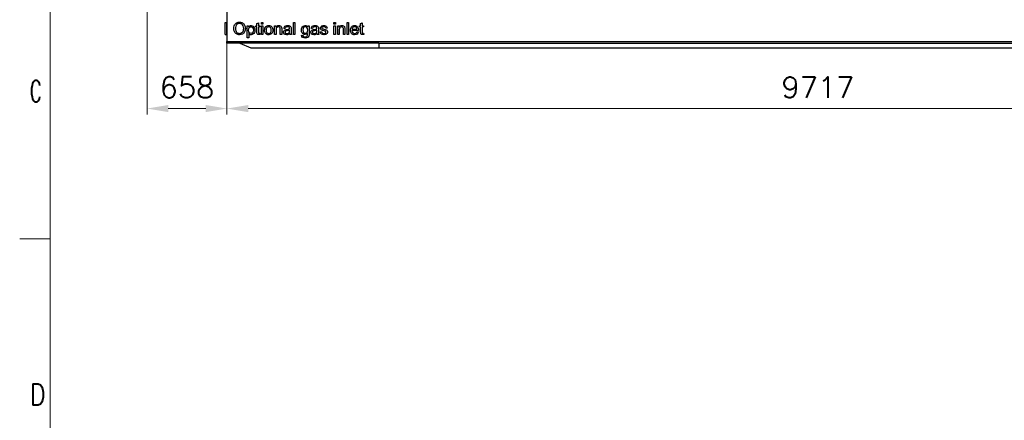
# Model space of a CAD drawing. Header units: inches. Extents: x 0 to 29700, y -16 to 21000.
# Tile 85 of 256: x 0 to 8110, y 11505 to 14806. Entities that reach past the tile are written whole.
import ezdxf

# ---------------------------------------------------------------- set-up
doc = ezdxf.new("R2010")
doc.units = ezdxf.units.IN
for name, color, linetype, true_color in [('1', 7, 'Continuous', 0xffffff), ('210', 7, 'Continuous', 0xffffff), ('254', 7, 'Continuous', 0xffffff)]:
    doc.layers.add(name, color=color, linetype=linetype, true_color=true_color)
doc.styles.add('latin_extended', font='simplex.shx')
doc.dimstyles.get("Standard").update_dxf_attribs({"dimtxt": 0.18, "dimasz": 0.18, "dimexe": 0.18, "dimexo": 0.0625, "dimgap": 0.09, "dimtad": 0, "dimtih": 1, "dimtoh": 1, "dimdec": 4, "dimzin": 0, "dimdsep": 46, "dimtxsty": 'Standard', "dimcen": 0.09, "dimadec": 0, "dimazin": 0, "dimtfac": 1, "dimtdec": 4, "dimtofl": 0, "dimtmove": 0, "dimatfit": 3, "dimfxl": 1, "dimtolj": 1, "dimtzin": 0, "dimarcsym": 0})

# ---------------------------------------------------------------- blocks, each defined once
blk = doc.blocks.new('_U4')
at = {"layer": '254', "color": 3, "linetype": 'Continuous', "lineweight": 13, "transparency": 16777216}
for p, q in [((1706.9, 14839.7), (1706.9, 14023.5)), ((11423.9, 14588.5), (11423.9, 14023.5)), ((11248.9, 14073.5), (1881.9, 14073.5))]:
    blk.add_line(p, q, dxfattribs=at)
at = {"layer": '254', "color": 3, "transparency": 16777216}
for points in [[(1881.9, 14102.7), (1881.9, 14044.3), (1706.9, 14073.5)], [(11248.9, 14044.3), (11248.9, 14102.7), (11423.9, 14073.5)]]:
    blk.add_solid(points, dxfattribs=at)
at = {"layer": 'Defpoints', "color": 0, "transparency": 16777216}
for p in [(1706.9, 14889.7), (11423.9, 14638.5), (1706.9, 14073.5)]:
    blk.add_point(p, dxfattribs=at)
at = {"layer": '254', "color": 2, "lineweight": 13, "transparency": 16777216, "insert": (6273.7, 14336), "char_height": 175, "attachment_point": 1, "style": 'latin_extended'}
blk.add_mtext('\\A1;9717', dxfattribs=at)
blk = doc.blocks.new('_U5')
at = {"layer": '254', "color": 3, "linetype": 'Continuous', "lineweight": 13, "transparency": 16777216}
for p, q in [((1048.9, 17608.6), (1048.9, 14023.5)), ((1706.9, 14839.7), (1706.9, 14023.5)), ((1223.9, 14073.5), (1531.9, 14073.5))]:
    blk.add_line(p, q, dxfattribs=at)
at = {"layer": '254', "color": 3, "transparency": 16777216}
for points in [[(1223.9, 14102.7), (1223.9, 14044.3), (1048.9, 14073.5)], [(1531.9, 14044.3), (1531.9, 14102.7), (1706.9, 14073.5)]]:
    blk.add_solid(points, dxfattribs=at)
at = {"layer": 'Defpoints', "color": 0, "transparency": 16777216}
for p in [(1048.9, 17658.6), (1706.9, 14889.7), (1706.9, 14073.5)]:
    blk.add_point(p, dxfattribs=at)
at = {"layer": '254', "color": 2, "lineweight": 13, "transparency": 16777216, "insert": (1152.9, 14336), "char_height": 175, "attachment_point": 1, "style": 'latin_extended'}
blk.add_mtext('\\A1;658', dxfattribs=at)

msp = doc.modelspace()

# ---------------------------------------------------------------- linework, layer by layer
at = {"layer": '1', "color": 2, "linetype": 'Continuous', "lineweight": 25}
for p, q in [((1706.901, 15152.874), (1706.901, 14626.494)), ((1706.901, 15152.874), (1706.901, 14626.494)), ((1691.901, 14783.494), (1706.901, 14783.494)), ((1691.901, 14683.494), (1691.901, 14783.494)), ((1691.901, 14783.494), (1706.901, 14783.494)), ((1691.901, 14683.494), (1691.901, 14783.494)), ((1706.901, 14805.984), (1706.901, 14783.494)), ((1706.901, 14805.983), (1706.901, 14783.493)), ((1706.901, 14683.494), (1706.901, 14783.494)), ((1706.901, 14683.494), (1706.901, 14783.494)), ((1691.901, 14683.494), (1706.901, 14683.494)), ((1691.901, 14683.494), (1706.901, 14683.494)), ((1706.901, 14683.494), (1706.901, 14673.494)), ((1706.901, 14683.493), (1706.901, 14673.494)), ((1706.901, 14613.494), (1706.901, 14626.494)), ((1706.901, 14626.494), (11413.901, 14626.494)), ((1706.901, 14613.494), (1706.901, 14626.494)), ((1706.901, 14626.494), (11413.901, 14626.494)), ((2956.901, 14613.494), (1706.901, 14613.494)), ((2956.981, 14613.494), (1706.901, 14613.494)), ((1814.489, 14613.494), (1903.901, 14573.494)), ((1814.489, 14613.494), (1903.901, 14573.494)), ((2956.901, 14613.494), (11413.901, 14613.494)), ((2956.901, 14613.494), (2956.901, 14573.494)), ((2956.901, 14613.494), (2956.901, 14573.494)), ((2956.901, 14613.494), (11413.901, 14613.494)), ((1903.901, 14573.494), (2956.901, 14573.494)), ((1903.901, 14573.494), (2956.901, 14573.494)), ((2956.901, 14573.494), (11413.901, 14573.494)), ((2956.901, 14573.494), (11413.901, 14573.494))]:
    msp.add_line(p, q, dxfattribs=at)
for points, knots in [([(1835.087, 14687.97), (1827.566, 14683.852), (1819.482, 14681.78), (1801.37, 14681.78), (1792.96, 14684.068), (1778.142, 14693.164), (1772.524, 14699.359), (1764.89, 14715.087), (1762.971, 14723.427), (1762.971, 14748.804), (1767.423, 14761.8), (1776.351, 14771.189)], [0, 0, 0, 0, 0.1587975, 0.1587975, 0.33067245, 0.33067245, 0.50297876, 0.50297876, 0.67483187, 0.67483187, 1, 1, 1, 1]), ([(1776.351, 14771.189), (1785.253, 14780.577), (1796.765, 14785.259), (1820.096, 14785.259), (1828.421, 14783.078), (1843.248, 14774.233), (1848.866, 14768.088), (1856.653, 14752.309), (1858.597, 14743.355), (1858.597, 14723.222), (1856.55, 14714.141), (1848.364, 14698.127), (1842.578, 14692.073), (1835.087, 14687.97)], [0, 0, 0, 0, 0.2330217, 0.2330217, 0.38569108, 0.38569108, 0.53859195, 0.53859195, 0.69109453, 0.69109453, 0.84554726, 0.84554726, 1, 1, 1, 1]), ([(1840.843, 14754.739), (1838.08, 14760.802), (1834.064, 14765.509), (1823.473, 14772.212), (1817.512, 14773.875), (1801.549, 14773.875), (1793.478, 14770.665), (1779.983, 14757.784), (1776.607, 14747.039), (1776.607, 14719.948), (1779.855, 14710.457), (1786.328, 14703.524)], [0, 0, 0, 0, 0.16653426, 0.16653426, 0.33306851, 0.33306851, 0.57088202, 0.57088202, 0.80914583, 0.80914583, 1, 1, 1, 1]), ([(1786.328, 14703.524), (1792.826, 14696.566), (1800.935, 14693.112), (1820.684, 14693.112), (1828.872, 14696.616), (1841.738, 14710.611), (1844.962, 14720.562), (1844.962, 14741.565), (1843.601, 14748.686), (1840.843, 14754.739)], [0, 0, 0, 0, 0.27269132, 0.27269132, 0.54965457, 0.54965457, 0.82556657, 0.82556657, 1, 1, 1, 1]), ([(1890.881, 14698.638), (1894.667, 14694.187), (1899.221, 14691.961), (1910.042, 14691.961), (1914.736, 14694.253), (1922.501, 14703.499), (1924.445, 14710.636), (1924.445, 14729.567), (1922.524, 14736.451), (1914.954, 14745.658), (1910.4, 14747.96), (1899.912, 14747.96), (1895.297, 14745.492), (1887.223, 14735.732), (1885.228, 14728.62), (1885.228, 14709.971), (1887.095, 14703.089), (1890.881, 14698.638)], [0, 0, 0, 0, 0.12723175, 0.12723175, 0.25628109, 0.25628109, 0.38574943, 0.38574943, 0.50906887, 0.50906887, 0.63245878, 0.63245878, 0.75465072, 0.75465072, 0.87715708, 0.87715708, 1, 1, 1, 1]), ([(1885.279, 14746.528), (1887.914, 14750.211), (1890.913, 14752.963), (1897.533, 14756.658), (1901.575, 14757.579), (1912.473, 14757.579), (1917.955, 14755.979), (1927.387, 14749.623), (1930.959, 14745.117), (1935.778, 14733.532), (1937.006, 14727.162), (1937.006, 14712.836), (1935.666, 14706.164), (1930.354, 14694.315), (1926.477, 14689.743), (1916.335, 14683.442), (1911.014, 14681.856), (1901.319, 14681.856), (1897.624, 14682.706), (1891.137, 14686.18), (1888.477, 14688.354), (1886.379, 14690.989)], [0, 0, 0, 0, 0.08308039, 0.08308039, 0.16567217, 0.16567217, 0.2732647, 0.2732647, 0.38045627, 0.38045627, 0.48724488, 0.48724488, 0.60194376, 0.60194376, 0.71705564, 0.71705564, 0.83190676, 0.83190676, 0.91581625, 0.91581625, 1, 1, 1, 1]), ([(1980.367, 14683.622), (1976.914, 14682.905), (1973.818, 14682.547), (1966.63, 14682.547), (1963.176, 14683.238), (1958.264, 14686.052), (1956.56, 14687.923), (1954.555, 14692.498), (1954.043, 14697.333), (1954.043, 14718.592), (1954.043, 14732.483), (1954.043, 14746.374)], [0, 0, 0, 0, 0.11085216, 0.11085216, 0.2938628, 0.2938628, 0.47687344, 0.47687344, 0.65817362, 0.65817362, 1, 1, 1, 1]), ([(1966.246, 14746.374), (1966.246, 14732.261), (1966.246, 14718.149), (1966.246, 14700.531), (1966.476, 14698.28), (1966.911, 14697.282)], [0, 0, 0, 0, 0.80106486, 0.80106486, 1, 1, 1, 1]), ([(1969.009, 14694.878), (1970.006, 14694.289), (1971.388, 14694.008), (1974.586, 14694.008), (1976.376, 14694.161), (1978.602, 14694.468)], [0, 0, 0, 0, 0.568, 0.568, 1, 1, 1, 1]), ([(2068.523, 14686.282), (2063.176, 14683.34), (2057.343, 14681.856), (2040.894, 14681.856), (2032.682, 14685.105), (2020.198, 14698.101), (2017.052, 14707.49), (2017.052, 14733.123), (2020.787, 14743.074), (2028.257, 14749.521)], [0, 0, 0, 0, 0.16767261, 0.16767261, 0.43649186, 0.43649186, 0.70531111, 0.70531111, 1, 1, 1, 1]), ([(2028.257, 14749.521), (2034.473, 14754.893), (2042.071, 14757.579), (2061.002, 14757.579), (2069.137, 14754.305), (2081.774, 14741.258), (2084.946, 14732.253), (2084.946, 14711.404), (2083.559, 14704.077), (2077.937, 14693.394), (2073.88, 14689.23), (2068.523, 14686.282)], [0, 0, 0, 0, 0.19849265, 0.19849265, 0.41967017, 0.41967017, 0.6408477, 0.6408477, 0.82024724, 0.82024724, 1, 1, 1, 1]), ([(2066.22, 14740.49), (2062.127, 14745.095), (2057.088, 14747.397), (2044.885, 14747.397), (2039.807, 14745.109), (2031.71, 14735.937), (2029.689, 14728.978), (2029.689, 14710.431), (2031.71, 14703.499), (2035.752, 14698.868)], [0, 0, 0, 0, 0.24786736, 0.24786736, 0.49887228, 0.49887228, 0.74909053, 0.74909053, 1, 1, 1, 1]), ([(2035.752, 14698.868), (2039.794, 14694.264), (2044.885, 14691.961), (2057.113, 14691.961), (2062.191, 14694.275), (2070.288, 14703.55), (2072.309, 14710.611), (2072.309, 14729.081), (2070.315, 14735.884), (2066.22, 14740.49)], [0, 0, 0, 0, 0.2557329, 0.2557329, 0.5093347, 0.5093347, 0.76214286, 0.76214286, 1, 1, 1, 1]), ([(2110.375, 14745.632), (2115.696, 14753.588), (2123.37, 14757.579), (2137.799, 14757.579), (2141.824, 14756.808), (2149.132, 14753.639), (2151.857, 14751.584), (2155.501, 14746.502), (2156.781, 14743.483), (2157.522, 14739.979)], [0, 0, 0, 0, 0.43390355, 0.43390355, 0.62270127, 0.62270127, 0.81197878, 0.81197878, 1, 1, 1, 1]), ([(2144.476, 14738.776), (2143.529, 14741.258), (2141.848, 14743.239), (2136.955, 14746.195), (2134.115, 14746.937), (2125.622, 14746.937), (2121.105, 14745.261), (2113.496, 14738.623), (2111.603, 14732.33), (2111.603, 14709.877), (2111.603, 14696.685), (2111.603, 14683.494)], [0, 0, 0, 0, 0.13293898, 0.13293898, 0.26689879, 0.26689879, 0.48039724, 0.48039724, 0.69471118, 0.69471118, 1, 1, 1, 1]), ([(2145.908, 14683.494), (2145.908, 14698.186), (2145.908, 14712.879), (2145.908, 14732.56), (2145.448, 14736.295), (2144.476, 14738.776)], [0, 0, 0, 0, 0.7465338, 0.7465338, 1, 1, 1, 1]), ([(2157.522, 14739.979), (2157.957, 14737.702), (2158.188, 14733.711), (2158.188, 14713.186), (2158.188, 14698.34), (2158.188, 14683.494)], [0, 0, 0, 0, 0.27669298, 0.27669298, 1, 1, 1, 1]), ([(2211.168, 14684.236), (2206.947, 14682.649), (2202.444, 14681.856), (2189.653, 14681.856), (2183.539, 14683.801), (2174.995, 14691.578), (2172.846, 14696.54), (2172.846, 14706.134), (2173.675, 14709.377), (2176.888, 14715.241), (2179.023, 14717.577), (2184.23, 14721.15), (2187.172, 14722.481), (2190.446, 14723.402)], [0, 0, 0, 0, 0.13922287, 0.13922287, 0.36831446, 0.36831446, 0.59740605, 0.59740605, 0.73080116, 0.73080116, 0.86509356, 0.86509356, 1, 1, 1, 1]), ([(2180.367, 14747.704), (2182.849, 14750.877), (2186.476, 14753.321), (2195.921, 14756.709), (2201.421, 14757.579), (2213.828, 14757.579), (2218.846, 14756.846), (2226.594, 14753.921), (2229.446, 14752.115), (2233.066, 14747.679), (2234.345, 14744.916), (2235.061, 14741.539)], [0, 0, 0, 0, 0.20172981, 0.20172981, 0.40214746, 0.40214746, 0.60174034, 0.60174034, 0.80018246, 0.80018246, 1, 1, 1, 1]), ([(2192.493, 14712.759), (2190.421, 14711.838), (2188.772, 14710.516), (2186.532, 14707.003), (2185.944, 14705.059), (2185.944, 14699.661), (2187.21, 14696.939), (2192.16, 14692.55), (2195.767, 14691.475), (2205.284, 14691.475), (2209.479, 14692.498), (2216.847, 14696.643), (2219.559, 14699.482), (2221.298, 14703.064)], [0, 0, 0, 0, 0.12145343, 0.12145343, 0.24416853, 0.24416853, 0.43341591, 0.43341591, 0.62363355, 0.62363355, 0.81181677, 0.81181677, 1, 1, 1, 1]), ([(2223.268, 14729.464), (2223.319, 14731.153), (2223.345, 14732.227), (2223.345, 14737.676), (2222.181, 14741.221), (2216.719, 14746.016), (2212.063, 14747.397), (2200.091, 14747.397), (2195.844, 14746.4), (2190.319, 14742.358), (2188.298, 14738.776), (2186.967, 14733.634)], [0, 0, 0, 0, 0.01739916, 0.01739916, 0.21800118, 0.21800118, 0.49068665, 0.49068665, 0.74534333, 0.74534333, 1, 1, 1, 1]), ([(2190.446, 14723.402), (2192.877, 14724.041), (2196.508, 14724.666), (2211.27, 14726.42), (2218.587, 14727.827), (2223.268, 14729.464)], [0, 0, 0, 0, 0.32934662, 0.32934662, 1, 1, 1, 1]), ([(2221.298, 14703.064), (2222.603, 14705.852), (2223.268, 14709.945), (2223.268, 14716.844), (2223.268, 14718.345), (2223.268, 14719.846)], [0, 0, 0, 0, 0.78244747, 0.78244747, 1, 1, 1, 1]), ([(2235.061, 14741.539), (2235.471, 14739.441), (2235.675, 14735.681), (2235.675, 14724.774), (2235.675, 14719.317), (2235.675, 14702.424), (2235.956, 14695.215), (2236.98, 14689.173), (2238.029, 14686.256), (2239.564, 14683.494)], [0, 0, 0, 0, 0.16140093, 0.16140093, 0.32305445, 0.32305445, 0.66176908, 0.66176908, 1, 1, 1, 1]), ([(2371.209, 14692.985), (2365.837, 14686.64), (2359.16, 14683.494), (2341.201, 14683.494), (2333.475, 14687.075), (2322.577, 14701.452), (2319.84, 14710.073), (2319.84, 14727.034), (2321.106, 14733.399), (2326.082, 14745.095), (2329.715, 14749.623), (2339.231, 14755.967), (2344.808, 14757.579), (2359.774, 14757.579), (2366.809, 14754.126), (2372.36, 14747.193)], [0, 0, 0, 0, 0.13950219, 0.13950219, 0.31287711, 0.31287711, 0.48625203, 0.48625203, 0.60536457, 0.60536457, 0.72384961, 0.72384961, 0.84233465, 0.84233465, 1, 1, 1, 1]), ([(2383.693, 14755.942), (2383.693, 14735.067), (2383.693, 14714.192), (2383.693, 14682.035), (2382.542, 14674.054), (2377.937, 14664.64), (2374.299, 14660.914), (2364.353, 14655.456), (2358.213, 14654.1), (2342.301, 14654.1), (2335.317, 14656.044), (2324.675, 14663.821), (2322.117, 14669.679), (2322.296, 14677.482)], [0, 0, 0, 0, 0.25517086, 0.25517086, 0.3930757, 0.3930757, 0.53098054, 0.53098054, 0.66973213, 0.66973213, 0.83486607, 0.83486607, 1, 1, 1, 1]), ([(2366.323, 14740.644), (2362.383, 14745.146), (2357.65, 14747.397), (2346.65, 14747.397), (2342.018, 14745.199), (2334.371, 14736.32), (2332.452, 14729.746), (2332.452, 14711.506), (2334.345, 14704.573), (2338.131, 14700.199)], [0, 0, 0, 0, 0.24867368, 0.24867368, 0.49276352, 0.49276352, 0.73535488, 0.73535488, 1, 1, 1, 1]), ([(2334.243, 14675.717), (2334.729, 14672.033), (2336.117, 14669.356), (2341.431, 14665.382), (2345.601, 14664.256), (2356.576, 14664.256), (2360.95, 14665.382), (2367.141, 14669.935), (2369.257, 14673.128), (2370.953, 14679.708), (2371.26, 14684.977), (2371.209, 14692.985)], [0, 0, 0, 0, 0.16329456, 0.16329456, 0.38229489, 0.38229489, 0.61936807, 0.61936807, 0.85644125, 0.85644125, 1, 1, 1, 1]), ([(2338.131, 14700.199), (2341.892, 14695.85), (2346.624, 14693.65), (2357.957, 14693.65), (2362.69, 14695.824), (2370.313, 14704.522), (2372.232, 14711.327), (2372.232, 14729.464), (2370.262, 14736.141), (2366.323, 14740.644)], [0, 0, 0, 0, 0.25381577, 0.25381577, 0.50648823, 0.50648823, 0.75916069, 0.75916069, 1, 1, 1, 1]), ([(2436.392, 14684.236), (2432.171, 14682.649), (2427.668, 14681.856), (2414.877, 14681.856), (2408.763, 14683.801), (2400.219, 14691.578), (2398.07, 14696.54), (2398.07, 14706.134), (2398.899, 14709.377), (2402.112, 14715.241), (2404.247, 14717.577), (2409.454, 14721.15), (2412.396, 14722.481), (2415.67, 14723.402)], [0, 0, 0, 0, 0.13922287, 0.13922287, 0.36831446, 0.36831446, 0.59740605, 0.59740605, 0.73080116, 0.73080116, 0.86509356, 0.86509356, 1, 1, 1, 1]), ([(2405.591, 14747.704), (2408.072, 14750.877), (2411.7, 14753.321), (2421.145, 14756.709), (2426.645, 14757.579), (2439.052, 14757.579), (2444.069, 14756.846), (2451.818, 14753.921), (2454.67, 14752.115), (2458.29, 14747.679), (2459.569, 14744.916), (2460.285, 14741.539)], [0, 0, 0, 0, 0.20172981, 0.20172981, 0.40214746, 0.40214746, 0.60174034, 0.60174034, 0.80018246, 0.80018246, 1, 1, 1, 1]), ([(2417.717, 14712.759), (2415.645, 14711.838), (2413.996, 14710.516), (2411.756, 14707.003), (2411.168, 14705.059), (2411.168, 14699.661), (2412.434, 14696.939), (2417.384, 14692.55), (2420.991, 14691.475), (2430.508, 14691.475), (2434.703, 14692.498), (2442.071, 14696.643), (2444.783, 14699.482), (2446.522, 14703.064)], [0, 0, 0, 0, 0.12145343, 0.12145343, 0.24416853, 0.24416853, 0.43341591, 0.43341591, 0.62363355, 0.62363355, 0.81181677, 0.81181677, 1, 1, 1, 1]), ([(2448.492, 14729.464), (2448.543, 14731.153), (2448.569, 14732.227), (2448.569, 14737.676), (2447.404, 14741.221), (2441.943, 14746.016), (2437.287, 14747.397), (2425.315, 14747.397), (2421.068, 14746.4), (2415.542, 14742.358), (2413.521, 14738.776), (2412.191, 14733.634)], [0, 0, 0, 0, 0.01739916, 0.01739916, 0.21800118, 0.21800118, 0.49068665, 0.49068665, 0.74534333, 0.74534333, 1, 1, 1, 1]), ([(2415.67, 14723.402), (2418.101, 14724.041), (2421.732, 14724.666), (2436.494, 14726.42), (2443.81, 14727.827), (2448.492, 14729.464)], [0, 0, 0, 0, 0.32934662, 0.32934662, 1, 1, 1, 1]), ([(2446.522, 14703.064), (2447.827, 14705.852), (2448.492, 14709.945), (2448.492, 14716.844), (2448.492, 14718.345), (2448.492, 14719.846)], [0, 0, 0, 0, 0.78244747, 0.78244747, 1, 1, 1, 1]), ([(2460.285, 14741.539), (2460.695, 14739.441), (2460.899, 14735.681), (2460.899, 14724.774), (2460.899, 14719.317), (2460.899, 14702.424), (2461.18, 14695.215), (2462.204, 14689.173), (2463.253, 14686.256), (2464.788, 14683.494)], [0, 0, 0, 0, 0.16140093, 0.16140093, 0.32305445, 0.32305445, 0.66176908, 0.66176908, 1, 1, 1, 1]), ([(2532.247, 14715.266), (2534.217, 14712.452), (2535.189, 14708.948), (2535.189, 14700.685), (2533.975, 14696.83), (2529.229, 14689.582), (2525.775, 14686.794), (2516.77, 14682.854), (2511.679, 14681.856), (2496.586, 14681.856), (2489.398, 14683.801), (2479.523, 14691.629), (2476.376, 14697.436), (2475.021, 14705.11)], [0, 0, 0, 0, 0.1384103, 0.1384103, 0.27427317, 0.27427317, 0.41080822, 0.41080822, 0.54734327, 0.54734327, 0.77367163, 0.77367163, 1, 1, 1, 1]), ([(2487.172, 14707.029), (2487.837, 14702.168), (2489.758, 14698.436), (2495.972, 14693.24), (2500.321, 14691.961), (2511.552, 14691.961), (2515.758, 14693.074), (2521.196, 14697.692), (2522.577, 14700.378), (2522.577, 14706.262), (2521.358, 14708.45), (2517.256, 14711.122), (2513.087, 14712.504), (2497.405, 14716.469), (2491.153, 14718.418), (2484.204, 14721.739), (2481.562, 14724.037), (2477.962, 14729.899), (2477.067, 14733.148), (2477.067, 14739.928), (2477.809, 14742.921), (2479.293, 14745.658)], [0, 0, 0, 0, 0.11222426, 0.11222426, 0.22545145, 0.22545145, 0.33919566, 0.33919566, 0.45231851, 0.45231851, 0.55422256, 0.55422256, 0.62550831, 0.62550831, 0.72164773, 0.72164773, 0.81806124, 0.81806124, 0.91349327, 0.91349327, 1, 1, 1, 1]), ([(2485.33, 14752.514), (2487.223, 14753.921), (2489.839, 14755.1), (2496.433, 14757.093), (2499.963, 14757.579), (2509.428, 14757.579), (2514.417, 14756.76), (2523.012, 14753.486), (2526.197, 14751.269), (2530.278, 14745.658), (2531.685, 14741.923), (2532.452, 14737.241)], [0, 0, 0, 0, 0.1533584, 0.1533584, 0.30704293, 0.30704293, 0.53756972, 0.53756972, 0.76809651, 0.76809651, 1, 1, 1, 1]), ([(2520.454, 14735.604), (2519.917, 14739.339), (2518.328, 14742.252), (2513.087, 14746.425), (2509.403, 14747.474), (2498.991, 14747.474), (2494.965, 14746.566), (2490.139, 14742.818), (2488.937, 14740.644), (2488.937, 14736.551), (2489.449, 14735.118), (2490.446, 14733.839)], [0, 0, 0, 0, 0.19498444, 0.19498444, 0.39207231, 0.39207231, 0.62394039, 0.62394039, 0.8542769, 0.8542769, 1, 1, 1, 1]), ([(2495.154, 14730.564), (2496.381, 14730.104), (2499.983, 14729.033), (2514.673, 14725.09), (2520.726, 14723.175), (2527.591, 14720.255), (2530.303, 14718.106), (2532.247, 14715.266)], [0, 0, 0, 0, 0.25783975, 0.25783975, 0.62942163, 0.62942163, 1, 1, 1, 1]), ([(2630.687, 14745.632), (2636.008, 14753.588), (2643.683, 14757.579), (2658.111, 14757.579), (2662.136, 14756.808), (2669.444, 14753.639), (2672.169, 14751.584), (2675.814, 14746.502), (2677.093, 14743.483), (2677.835, 14739.979)], [0, 0, 0, 0, 0.43390355, 0.43390355, 0.62270127, 0.62270127, 0.81197878, 0.81197878, 1, 1, 1, 1]), ([(2664.788, 14738.776), (2663.841, 14741.258), (2662.16, 14743.239), (2657.267, 14746.195), (2654.427, 14746.937), (2645.934, 14746.937), (2641.417, 14745.261), (2633.808, 14738.623), (2631.915, 14732.33), (2631.915, 14709.877), (2631.915, 14696.685), (2631.915, 14683.494)], [0, 0, 0, 0, 0.13293898, 0.13293898, 0.26689879, 0.26689879, 0.48039724, 0.48039724, 0.69471118, 0.69471118, 1, 1, 1, 1]), ([(2666.22, 14683.494), (2666.22, 14698.186), (2666.22, 14712.879), (2666.22, 14732.56), (2665.76, 14736.295), (2664.788, 14738.776)], [0, 0, 0, 0, 0.7465338, 0.7465338, 1, 1, 1, 1]), ([(2677.835, 14739.979), (2678.269, 14737.702), (2678.5, 14733.711), (2678.5, 14713.186), (2678.5, 14698.34), (2678.5, 14683.494)], [0, 0, 0, 0, 0.27669298, 0.27669298, 1, 1, 1, 1]), ([(2790.651, 14705.264), (2788.63, 14697.845), (2784.93, 14692.077), (2774.1, 14683.903), (2767.192, 14681.856), (2748.185, 14681.856), (2739.807, 14685.117), (2727.361, 14698.178), (2724.266, 14707.31), (2724.266, 14731.281), (2727.412, 14740.746), (2739.948, 14754.202), (2748.108, 14757.579), (2767.781, 14757.579), (2775.711, 14754.279), (2787.991, 14741.079), (2791.06, 14731.818), (2791.06, 14719.129), (2791.035, 14718.029), (2790.984, 14716.571)], [0, 0, 0, 0, 0.10292701, 0.10292701, 0.206164, 0.206164, 0.33607317, 0.33607317, 0.46571564, 0.46571564, 0.59957642, 0.59957642, 0.73343719, 0.73343719, 0.86284735, 0.86284735, 0.99225751, 0.99225751, 1, 1, 1, 1]), ([(2736.955, 14716.571), (2737.415, 14708.615), (2739.679, 14702.539), (2747.75, 14694.059), (2752.815, 14691.961), (2763.355, 14691.961), (2767.192, 14693.138), (2770.39, 14695.492)], [0, 0, 0, 0, 0.36346586, 0.36346586, 0.7280825, 0.7280825, 1, 1, 1, 1]), ([(2778.09, 14726.676), (2777.553, 14732.765), (2775.984, 14737.336), (2769.546, 14745.121), (2764.455, 14747.474), (2752.611, 14747.474), (2747.84, 14745.594), (2740.178, 14738.034), (2738.055, 14732.995), (2737.645, 14726.676)], [0, 0, 0, 0, 0.18643702, 0.18643702, 0.47557822, 0.47557822, 0.73735216, 0.73735216, 1, 1, 1, 1]), ([(2834.627, 14683.622), (2831.173, 14682.905), (2828.078, 14682.547), (2820.889, 14682.547), (2817.435, 14683.238), (2812.524, 14686.052), (2810.819, 14687.923), (2808.814, 14692.498), (2808.303, 14697.333), (2808.303, 14718.592), (2808.303, 14732.483), (2808.303, 14746.374)], [0, 0, 0, 0, 0.11085216, 0.11085216, 0.2938628, 0.2938628, 0.47687344, 0.47687344, 0.65817362, 0.65817362, 1, 1, 1, 1]), ([(2820.505, 14746.374), (2820.505, 14732.261), (2820.505, 14718.149), (2820.505, 14700.531), (2820.736, 14698.28), (2821.17, 14697.282)], [0, 0, 0, 0, 0.80106486, 0.80106486, 1, 1, 1, 1]), ([(2823.268, 14694.878), (2824.266, 14694.289), (2825.647, 14694.008), (2828.845, 14694.008), (2830.636, 14694.161), (2832.861, 14694.468)], [0, 0, 0, 0, 0.568, 0.568, 1, 1, 1, 1])]:
    msp.add_open_spline(points, degree=3, knots=knots, dxfattribs=at)
for points in [[(1954.043, 14773.875), (1958.111, 14776.331), (1962.178, 14778.787), (1966.246, 14781.242)], [(1954.043, 14755.942), (1954.043, 14761.919), (1954.043, 14767.897), (1954.043, 14773.875)], [(1966.246, 14781.242), (1966.246, 14772.809), (1966.246, 14764.375), (1966.246, 14755.942)], [(1990.677, 14783.494), (1994.77, 14783.494), (1998.863, 14783.494), (2002.956, 14783.494)], [(1990.677, 14769.372), (1990.677, 14774.079), (1990.677, 14778.787), (1990.677, 14783.494)], [(2002.956, 14769.372), (1998.863, 14769.372), (1994.77, 14769.372), (1990.677, 14769.372)], [(2002.956, 14783.494), (2002.956, 14778.787), (2002.956, 14774.079), (2002.956, 14769.372)], [(2254.427, 14683.494), (2254.427, 14716.827), (2254.427, 14750.16), (2254.427, 14783.494)], [(2254.427, 14783.494), (2258.52, 14783.494), (2262.613, 14783.494), (2266.706, 14783.494)], [(2266.706, 14783.494), (2266.706, 14750.16), (2266.706, 14716.827), (2266.706, 14683.494)], [(2588.681, 14769.372), (2588.681, 14774.079), (2588.681, 14778.787), (2588.681, 14783.494)], [(2588.681, 14783.494), (2592.774, 14783.494), (2596.868, 14783.494), (2600.961, 14783.494)], [(2600.961, 14769.372), (2596.868, 14769.372), (2592.774, 14769.372), (2588.681, 14769.372)], [(2600.961, 14783.494), (2600.961, 14778.787), (2600.961, 14774.079), (2600.961, 14769.372)], [(2697.047, 14783.494), (2701.14, 14783.494), (2705.233, 14783.494), (2709.326, 14783.494)], [(2697.047, 14683.494), (2697.047, 14716.827), (2697.047, 14750.16), (2697.047, 14783.494)], [(2709.326, 14783.494), (2709.326, 14750.16), (2709.326, 14716.827), (2709.326, 14683.494)], [(2808.303, 14773.875), (2812.37, 14776.331), (2816.438, 14778.787), (2820.505, 14781.242)], [(2808.303, 14755.942), (2808.303, 14761.919), (2808.303, 14767.897), (2808.303, 14773.875)], [(2820.505, 14781.242), (2820.505, 14772.809), (2820.505, 14764.375), (2820.505, 14755.942)], [(1874.1, 14655.737), (1874.1, 14689.139), (1874.1, 14722.54), (1874.1, 14755.942)], [(1874.1, 14755.942), (1877.826, 14755.942), (1881.552, 14755.942), (1885.279, 14755.942)], [(1885.279, 14755.942), (1885.279, 14752.804), (1885.279, 14749.666), (1885.279, 14746.528)], [(1886.379, 14690.989), (1886.379, 14679.238), (1886.379, 14667.488), (1886.379, 14655.737)], [(1945.038, 14755.942), (1948.04, 14755.942), (1951.042, 14755.942), (1954.043, 14755.942)], [(1945.038, 14746.374), (1945.038, 14749.563), (1945.038, 14752.753), (1945.038, 14755.942)], [(1954.043, 14746.374), (1951.042, 14746.374), (1948.04, 14746.374), (1945.038, 14746.374)], [(1966.246, 14755.942), (1970.365, 14755.942), (1974.483, 14755.942), (1978.602, 14755.942)], [(1978.602, 14746.374), (1974.483, 14746.374), (1970.365, 14746.374), (1966.246, 14746.374)], [(1966.911, 14697.282), (1967.346, 14696.259), (1968.037, 14695.466), (1969.009, 14694.878)], [(1978.602, 14755.942), (1978.602, 14752.753), (1978.602, 14749.563), (1978.602, 14746.374)], [(1978.602, 14694.468), (1979.19, 14690.853), (1979.779, 14687.237), (1980.367, 14683.622)], [(1990.677, 14683.494), (1990.677, 14707.643), (1990.677, 14731.792), (1990.677, 14755.942)], [(1990.677, 14755.942), (1994.77, 14755.942), (1998.863, 14755.942), (2002.956, 14755.942)], [(2002.956, 14683.494), (1998.863, 14683.494), (1994.77, 14683.494), (1990.677, 14683.494)], [(2002.956, 14755.942), (2002.956, 14731.792), (2002.956, 14707.643), (2002.956, 14683.494)], [(2099.323, 14683.494), (2099.323, 14707.643), (2099.323, 14731.792), (2099.323, 14755.942)], [(2099.323, 14755.942), (2103.007, 14755.942), (2106.691, 14755.942), (2110.375, 14755.942)], [(2111.603, 14683.494), (2107.51, 14683.494), (2103.417, 14683.494), (2099.323, 14683.494)], [(2110.375, 14755.942), (2110.375, 14752.505), (2110.375, 14749.069), (2110.375, 14745.632)], [(2158.188, 14683.494), (2154.094, 14683.494), (2150.001, 14683.494), (2145.908, 14683.494)], [(2174.969, 14735.272), (2176.069, 14740.414), (2177.86, 14744.558), (2180.367, 14747.704)], [(2186.967, 14733.634), (2182.968, 14734.18), (2178.969, 14734.726), (2174.969, 14735.272)], [(2203.212, 14715.215), (2198.172, 14714.473), (2194.591, 14713.655), (2192.493, 14712.759)], [(2223.268, 14719.846), (2218.817, 14718.029), (2212.114, 14716.494), (2203.212, 14715.215)], [(2224.291, 14692.422), (2219.738, 14688.559), (2215.363, 14685.822), (2211.168, 14684.236)], [(2226.747, 14683.494), (2225.468, 14686.026), (2224.65, 14689.019), (2224.291, 14692.422)], [(2239.564, 14683.494), (2235.292, 14683.494), (2231.019, 14683.494), (2226.747, 14683.494)], [(2266.706, 14683.494), (2262.613, 14683.494), (2258.52, 14683.494), (2254.427, 14683.494)], [(2372.36, 14755.942), (2376.138, 14755.942), (2379.915, 14755.942), (2383.693, 14755.942)], [(2372.36, 14747.193), (2372.36, 14750.109), (2372.36, 14753.025), (2372.36, 14755.942)], [(2400.193, 14735.272), (2401.293, 14740.414), (2403.084, 14744.558), (2405.591, 14747.704)], [(2412.191, 14733.634), (2408.192, 14734.18), (2404.192, 14734.726), (2400.193, 14735.272)], [(2428.436, 14715.215), (2423.396, 14714.473), (2419.815, 14713.655), (2417.717, 14712.759)], [(2448.492, 14719.846), (2444.041, 14718.029), (2437.338, 14716.494), (2428.436, 14715.215)], [(2449.515, 14692.422), (2444.962, 14688.559), (2440.587, 14685.822), (2436.392, 14684.236)], [(2451.971, 14683.494), (2450.692, 14686.026), (2449.873, 14689.019), (2449.515, 14692.422)], [(2464.788, 14683.494), (2460.516, 14683.494), (2456.243, 14683.494), (2451.971, 14683.494)], [(2475.021, 14705.11), (2479.071, 14705.75), (2483.121, 14706.39), (2487.172, 14707.029)], [(2479.293, 14745.658), (2480.751, 14748.421), (2482.772, 14750.698), (2485.33, 14752.514)], [(2490.446, 14733.839), (2491.444, 14732.509), (2493.005, 14731.434), (2495.154, 14730.564)], [(2532.452, 14737.241), (2528.453, 14736.696), (2524.453, 14736.15), (2520.454, 14735.604)], [(2588.681, 14755.942), (2592.774, 14755.942), (2596.868, 14755.942), (2600.961, 14755.942)], [(2588.681, 14683.494), (2588.681, 14707.643), (2588.681, 14731.792), (2588.681, 14755.942)], [(2600.961, 14683.494), (2596.868, 14683.494), (2592.774, 14683.494), (2588.681, 14683.494)], [(2600.961, 14755.942), (2600.961, 14731.792), (2600.961, 14707.643), (2600.961, 14683.494)], [(2619.635, 14683.494), (2619.635, 14707.643), (2619.635, 14731.792), (2619.635, 14755.942)], [(2619.635, 14755.942), (2623.319, 14755.942), (2627.003, 14755.942), (2630.687, 14755.942)], [(2631.915, 14683.494), (2627.822, 14683.494), (2623.729, 14683.494), (2619.635, 14683.494)], [(2630.687, 14755.942), (2630.687, 14752.505), (2630.687, 14749.069), (2630.687, 14745.632)], [(2678.5, 14683.494), (2674.407, 14683.494), (2670.313, 14683.494), (2666.22, 14683.494)], [(2709.326, 14683.494), (2705.233, 14683.494), (2701.14, 14683.494), (2697.047, 14683.494)], [(2790.984, 14716.571), (2772.974, 14716.571), (2754.964, 14716.571), (2736.955, 14716.571)], [(2737.645, 14726.676), (2751.127, 14726.676), (2764.609, 14726.676), (2778.09, 14726.676)], [(2770.39, 14695.492), (2773.562, 14697.871), (2776.095, 14701.631), (2777.962, 14706.824)], [(2777.962, 14706.824), (2782.192, 14706.304), (2786.422, 14705.784), (2790.651, 14705.264)], [(2799.298, 14755.942), (2802.299, 14755.942), (2805.301, 14755.942), (2808.303, 14755.942)], [(2799.298, 14746.374), (2799.298, 14749.563), (2799.298, 14752.753), (2799.298, 14755.942)], [(2808.303, 14746.374), (2805.301, 14746.374), (2802.299, 14746.374), (2799.298, 14746.374)], [(2820.505, 14755.942), (2824.624, 14755.942), (2828.743, 14755.942), (2832.861, 14755.942)], [(2832.861, 14746.374), (2828.743, 14746.374), (2824.624, 14746.374), (2820.505, 14746.374)], [(2821.17, 14697.282), (2821.605, 14696.259), (2822.296, 14695.466), (2823.268, 14694.878)], [(2832.861, 14755.942), (2832.861, 14752.753), (2832.861, 14749.563), (2832.861, 14746.374)], [(2832.861, 14694.468), (2833.45, 14690.853), (2834.038, 14687.237), (2834.627, 14683.622)], [(1886.379, 14655.737), (1882.286, 14655.737), (1878.193, 14655.737), (1874.1, 14655.737)], [(2322.296, 14677.482), (2326.278, 14676.893), (2330.261, 14676.305), (2334.243, 14675.717)]]:
    msp.add_open_spline(points, degree=3, dxfattribs=at)
at = {"layer": '210', "color": 7, "linetype": 'Continuous', "lineweight": 18}
for p, q in [((250, 250), (250, 20750)), ((250, 13000), (0, 13000))]:
    msp.add_line(p, q, dxfattribs=at)

# ---------------------------------------------------------------- texts
at = {"layer": '210', "color": 211, "linetype": 'Continuous', "lineweight": 18, "char_height": 175, "attachment_point": 7, "line_spacing_factor": 0.963855, "style": 'latin_extended'}
for s, insert in [('\\W0.6125;C', (83.887, 14129.555)), ('\\W0.8203;D', (83.887, 11629.555))]:
    msp.add_mtext(s, dxfattribs=dict(at, insert=insert))

# ---------------------------------------------------------------- dimensions: what is measured, and where the dimension line sits
at = {"layer": '254', "color": 2, "linetype": 'Continuous', "lineweight": 13}
for p1, override, picture, middle in [((1048.921, 17658.574), {"dimscale": 50, "dimtxt": 3.5, "dimasz": 3.5, "dimexe": 1, "dimexo": 1, "dimgap": 1.75, "dimtad": 1, "dimtih": 1, "dimtoh": 0, "dimdec": 0, "dimlfac": 1, "dimzin": 8, "dimdsep": 46, "dimlunit": 2, "dimtxsty": 'latin_extended', "dimsah": 1, "dimse1": 0, "dimse2": 0, "dimsd1": 0, "dimsd2": 0, "dimclrd": 3, "dimclre": 3, "dimclrt": 2, "dimtol": 0, "dimtm": -0.1, "dimtfac": 0.714286, "dimtdec": 3, "dimtofl": 1, "dimtmove": 0, "dimtzin": 8, "dimlwd": 13, "dimlwe": 13}, '_U5', (1377.911, 14073.494)), ((11423.901, 14638.494), {"dimscale": 50, "dimtxt": 3.5, "dimasz": 3.5, "dimexe": 1, "dimexo": 1, "dimgap": 1.75, "dimtad": 1, "dimtih": 1, "dimtoh": 0, "dimdec": 2, "dimlfac": 1, "dimzin": 8, "dimdsep": 46, "dimlunit": 2, "dimtxsty": 'latin_extended', "dimsah": 1, "dimse1": 0, "dimse2": 0, "dimsd1": 0, "dimsd2": 0, "dimclrd": 3, "dimclre": 3, "dimclrt": 2, "dimtol": 0, "dimtm": -0.1, "dimtfac": 0.714286, "dimtdec": 3, "dimtofl": 1, "dimtmove": 0, "dimtzin": 8, "dimlwd": 13, "dimlwe": 13}, '_U4', (6565.401, 14073.494))]:
    dim = msp.add_linear_dim(base=(1706.901, 14073.494), p1=p1, p2=(1706.901, 14889.684), dimstyle='Standard', override=override, dxfattribs=at)
    dim.commit()
    dim.dimension.update_dxf_attribs({"geometry": picture, "text_midpoint": middle, "dimtype": 160})

doc.saveas('drawing.dxf')
